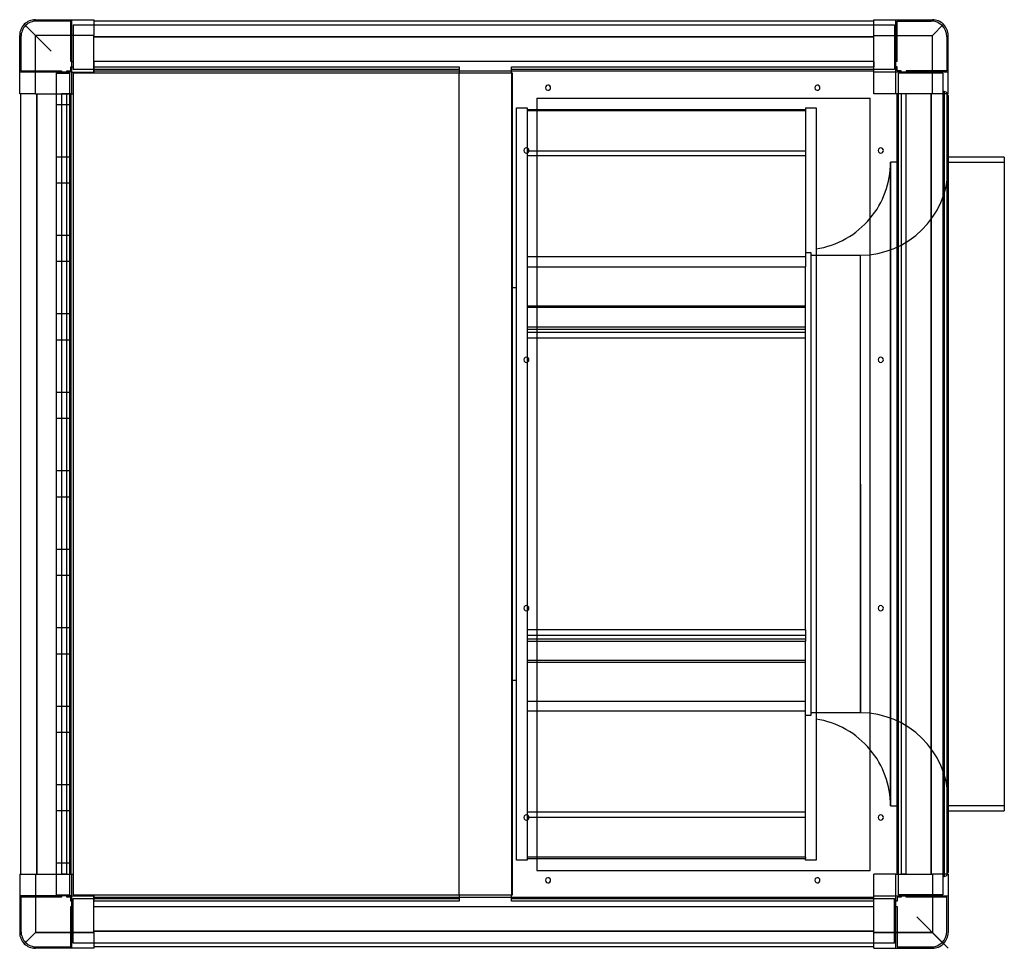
# Model space of a CAD drawing. Header units: millimetres. Extents: x -355 to 398, y -355 to 355.
import ezdxf

# ---------------------------------------------------------------- set-up
doc = ezdxf.new("R2010")
doc.units = ezdxf.units.MM
doc.layers.add('HIDDEN', color=7, linetype='Continuous')
doc.layers.add('THICK', color=7, linetype='Continuous')

msp = doc.modelspace()

# ---------------------------------------------------------------- linework, layer by layer
at = {"layer": 'HIDDEN'}
for p, q in [((-343, 355), (-343, 355)), ((-343, 355), (-343, 355)), ((-342, 354), (-342, 354)), ((-316, 354), (-342, 354)), ((-316, 354), (-316, 354)), ((-316, 323), (-316, 354)), ((-315, 355), (-315, 355)), ((-315, 315), (-315, 355)), ((-315, 355), (-315, 355)), ((-298.2, 355), (-298.2, 355)), ((-298.2, 355), (-298.2, 355)), ((-298.2, 354), (-298.2, 354)), ((-298.2, 354), (-298.2, 354)), ((298.2, 355), (298.2, 355)), ((298.2, 355), (298.2, 355)), ((298.2, 354), (298.2, 354)), ((298.2, 354), (298.2, 354)), ((315, 355), (315, 355)), ((315, 355), (315, 355)), ((315, 315), (315, 355)), ((316, 354), (316, 354)), ((316, 323), (316, 354)), ((316, 354), (342, 354)), ((342, 354), (342, 354)), ((343, 355), (343, 355)), ((343, 355), (343, 355)), ((-343, 343), (-351.49, 351.49)), ((-314, 351), (-314, 351)), ((-314, 351), (-314, 317)), ((-314, 351), (314, 351)), ((314, 351), (314, 351)), ((314, 351), (314, 317)), ((343, 343), (351.49, 351.49)), ((-355, 343), (-355, 343)), ((-355, 343), (-355, 343)), ((-354, 342), (-354, 342)), ((-354, 342), (-354, 316)), ((-343, 298.2), (-343, 343)), ((-298.2, 343), (-343, 343)), ((-298.2, 342), (298.2, 342)), ((298.2, 343), (343, 343)), ((343, 298.2), (343, 343)), ((354, 342), (354, 316)), ((354, 342), (354, 342)), ((355, 343), (355, 343)), ((355, 343), (355, 343)), ((-316, 323), (-316, 323)), ((-315, 323), (-316, 323)), ((-316, 319), (-315, 319)), ((-316, 319), (-316, 319)), ((-316, 316), (-316, 319)), ((-315, 323), (-314, 323)), ((-315, 319), (-314, 319)), ((-314, 323), (-314, 323)), ((-314, 319), (-314, 319)), ((-19, 317), (-314, 317)), ((-314, 317), (-314, 317)), ((-298.2, 323), (-298.2, 323)), ((-298.2, 323), (-298.2, 319)), ((-298.2, 323), (-298.2, 323)), ((-298.2, 323), (-298.2, 323)), ((298.2, 323), (-298.2, 323)), ((-298.2, 323), (-298.2, 323)), ((-298.2, 319), (-298.2, 319)), ((-298.2, 319), (-19, 319)), ((-298.2, 319), (-298.2, 319)), ((-298.2, 319), (-298.2, 319)), ((-298.2, 319), (-298.2, 319)), ((-298.2, 319), (-298.2, 316)), ((-19, 319), (-19, 319)), ((-19, 319), (-19, 319)), ((-19, 319), (-19, 316)), ((-19, 317), (-19, 317)), ((21, 319), (21, 319)), ((21, 319), (21, 319)), ((21, 319), (298.2, 319)), ((21, 316), (21, 319)), ((314, 317), (21, 317)), ((21, 317), (21, 317)), ((298.2, 323), (298.2, 323)), ((298.2, 323), (298.2, 323)), ((298.2, 323), (298.2, 323)), ((298.2, 323), (298.2, 323)), ((298.2, 323), (298.2, 319)), ((298.2, 319), (298.2, 319)), ((298.2, 319), (298.2, 319)), ((298.2, 319), (298.2, 319)), ((298.2, 319), (298.2, 319)), ((298.2, 316), (298.2, 319)), ((314, 323), (314, 323)), ((315, 323), (314, 323)), ((314, 319), (314, 319)), ((315, 319), (314, 319)), ((314, 317), (314, 317)), ((316, 323), (315, 323)), ((316, 319), (315, 319)), ((316, 323), (316, 323)), ((316, 319), (316, 319)), ((316, 316), (316, 319)), ((-355, 315), (-355, 315)), ((-315, 315), (-355, 315)), ((-355, 315), (-355, 315)), ((-354, 316), (-354, 316)), ((-354, 316), (-323, 316)), ((-327, 314), (-327, 314)), ((-327, 314), (-317, 314)), ((-327, 314), (-327, -314)), ((-323, 316), (-323, 315)), ((-323, 316), (-323, 316)), ((-323, 314), (-323, 315)), ((-323, 314), (-323, 314)), ((-319, 316), (-319, 316)), ((-319, 315), (-319, 316)), ((-319, 316), (-316, 316)), ((-319, 315), (-319, 314)), ((-319, 314), (-319, 314)), ((-317, 314), (-317, 314)), ((-317, 314), (-317, -314)), ((-316, 316), (-316, 316)), ((-315, 315), (-315, 315)), ((-315, 315), (-315, 315)), ((-315, 315), (-315, 315)), ((-315, 315), (-315, 315)), ((-314, 314), (-314, 314)), ((-314, 314), (-314, 314)), ((-298.2, 316), (-298.2, 315)), ((-298.2, 316), (-298.2, 316)), ((-298.2, 316), (-298.2, 316)), ((-298.2, 316), (-298.2, 316)), ((-298.2, 316), (-298.2, 316)), ((-298.2, 315), (-298.2, 315)), ((-298.2, 315), (-298.2, 315)), ((-298.2, 315), (-298.2, 315)), ((-298.2, 315), (-298.2, 315)), ((-298.2, 315), (-298.2, 315)), ((-298.2, 315), (-298.2, 315)), ((-298.2, 314), (-298.2, 314)), ((-298.2, 314), (-298.2, 314)), ((-19, 316), (-19, 316)), ((-19, 316), (-19, 314)), ((-19, 316), (-19, 316)), ((-19, 314), (-19, 314)), ((-19, -314), (-19, 314)), ((-19, 314), (-19, 314)), ((21, 316), (21, 316)), ((21, 314), (21, 316)), ((21, 316), (21, 316)), ((21, 314), (21, 314)), ((21, 314), (21, -314)), ((21, 314), (21, 314)), ((22, 314), (21, 314)), ((22, 314), (22, 314)), ((22, 314), (22, 314)), ((22, 314), (22, 314)), ((22, 314), (22, 314)), ((298.2, 315), (298.2, 316)), ((298.2, 316), (298.2, 316)), ((298.2, 316), (298.2, 316)), ((298.2, 316), (298.2, 316)), ((298.2, 316), (298.2, 316)), ((298.2, 315), (298.2, 315)), ((298.2, 315), (298.2, 315)), ((298.2, 315), (298.2, 315)), ((298.2, 315), (298.2, 315)), ((298.2, 315), (298.2, 315)), ((298.2, 315), (298.2, 315)), ((315, 315), (315, 315)), ((315, 315), (315, 315)), ((315, 315), (315, 315)), ((355, 315), (315, 315)), ((315, 315), (315, 315)), ((316, 316), (316, 316)), ((319, 316), (316, 316)), ((351, 314), (317, 314)), ((317, -314), (317, 314)), ((317, 314), (317, 314)), ((319, 315), (319, 316)), ((319, 316), (319, 316)), ((319, 314), (319, 315)), ((319, 314), (319, 314)), ((323, 316), (323, 316)), ((323, 316), (323, 315)), ((354, 316), (323, 316)), ((323, 315), (323, 314)), ((323, 314), (323, 314)), ((351, 314), (351, -314)), ((351, 314), (351, 314)), ((354, 316), (354, 316)), ((355, 315), (355, 315)), ((355, 315), (355, 315)), ((-355, 298.2), (-355, 298.2)), ((-355, 298.2), (-355, 298.2)), ((-354, 298.2), (-354, 298.2)), ((-354, 298.2), (-354, 298.2)), ((-342, 298.2), (-342, -298.2)), ((-323, 298.2), (-323, 298.2)), ((-323, 298.2), (-323, 298.2)), ((-319, 298.2), (-323, 298.2)), ((-323, 298.2), (-323, -298.2)), ((-323, 298.2), (-323, 298.2)), ((-323, 298.2), (-323, 298.2)), ((-319, 298.2), (-319, 298.2)), ((-319, 298.2), (-319, 298.2)), ((-319, 298.2), (-319, 298.2)), ((-319, -298.2), (-319, 298.2)), ((-316, 298.2), (-319, 298.2)), ((-319, 298.2), (-319, 298.2)), ((-315, 298.2), (-316, 298.2)), ((-316, 298.2), (-316, 298.2)), ((-316, 298.2), (-316, 298.2)), ((-316, 298.2), (-316, 298.2)), ((-316, 298.2), (-316, 298.2)), ((-315, 298.2), (-315, 298.2)), ((-315, 298.2), (-315, 298.2)), ((-315, 298.2), (-315, 298.2)), ((-315, 298.2), (-315, 298.2)), ((-315, 298.2), (-315, 298.2)), ((-315, 298.2), (-315, 298.2)), ((-314, 298.2), (-314, 298.2)), ((-314, 298.2), (-314, 298.2)), ((40.5, 295), (40.5, 295)), ((40.5, 295), (40.5, 295)), ((295.5, 295), (295.5, 295)), ((295.5, 295), (295.5, 295)), ((298.2, 298.2), (298.2, 298.2)), ((298.2, 298.2), (298.2, 298.2)), ((316, 298.2), (315, 298.2)), ((315, 298.2), (315, 298.2)), ((315, 298.2), (315, 298.2)), ((315, 298.2), (315, 298.2)), ((315, 298.2), (315, 298.2)), ((315, 298.2), (315, 298.2)), ((315, 298.2), (315, 298.2)), ((316, 298.2), (316, 298.2)), ((316, 298.2), (316, 298.2)), ((316, 298.2), (316, 298.2)), ((319, 298.2), (316, 298.2)), ((316, 298.2), (316, 298.2)), ((319, 298.2), (319, 298.2)), ((319, 298.2), (319, 298.2)), ((319, 298.2), (319, -298.2)), ((319, 298.2), (319, 298.2)), ((319, 298.2), (319, 298.2)), ((323, 298.2), (319, 298.2)), ((323, 298.2), (323, 298.2)), ((323, 298.2), (323, 298.2)), ((323, 298.2), (323, 298.2)), ((323, -298.2), (323, 298.2)), ((323, 298.2), (323, 298.2)), ((342, -298.2), (342, 298.2)), ((352, 300), (351, 300)), ((352, 0), (352, 300)), ((352, 300), (352, 0)), ((354, 298.2), (354, 298.2)), ((354, 298.2), (354, 298.2)), ((355, 298.2), (355, 298.2)), ((355, 298.2), (355, 298.2)), ((-327, 290), (-327, 290)), ((-327, 290), (-327, 290)), ((-327, 290), (-327, 290)), ((-327, 290), (-327, 290)), ((-327, 290), (-327, 290)), ((-327, 290), (-327, 290)), ((-327, 290), (-327, 290)), ((-327, 290), (-327, 290)), ((-327, 290), (-327, 290)), ((-317, 290), (-327, 290)), ((-327, 290), (-327, 290)), ((-317, 290), (-317, 290)), ((-317, 290), (-317, 290)), ((-317, 290), (-317, 290)), ((-317, 290), (-317, 290)), ((-317, 290), (-317, 290)), ((-317, 290), (-317, 290)), ((-317, 290), (-317, 290)), ((-317, 290), (-317, 290)), ((-317, 290), (-317, 290)), ((-317, 290), (-317, 290)), ((25, 287.5), (33, 287.5)), ((25, -287.5), (25, 287.5)), ((33, 287.5), (33, 256.94)), ((33, 286.27), (40.5, 286.27)), ((246, 285.25), (33, 285.25)), ((-327, 250), (-327, 250)), ((-327, 250), (-327, 250)), ((-327, 250), (-327, 250)), ((-327, 250), (-327, 250)), ((-327, 250), (-327, 250)), ((-327, 250), (-327, 250)), ((-327, 250), (-327, 250)), ((-327, 250), (-327, 250)), ((-327, 250), (-327, 250)), ((-317, 250), (-327, 250)), ((-327, 250), (-327, 250)), ((-317, 250), (-317, 250)), ((-317, 250), (-317, 250)), ((-317, 250), (-317, 250)), ((-317, 250), (-317, 250)), ((-317, 250), (-317, 250)), ((-317, 250), (-317, 250)), ((-317, 250), (-317, 250)), ((-317, 250), (-317, 250)), ((-317, 250), (-317, 250)), ((-317, 250), (-317, 250)), ((33, 253.06), (33, 173.74)), ((246, 250.79), (33, 250.79)), ((34.48, 254.74), (40.5, 254.74)), ((311, -246), (311, 246)), ((317, 246), (311, 246)), ((311, 246), (311, 0)), ((355, 246), (398, 246)), ((355, -246), (355, 246)), ((-327, 230), (-327, 230)), ((-327, 230), (-327, 230)), ((-327, 230), (-327, 230)), ((-327, 230), (-327, 230)), ((-327, 230), (-327, 230)), ((-327, 230), (-327, 230)), ((-327, 230), (-327, 230)), ((-327, 230), (-327, 230)), ((-327, 230), (-327, 230)), ((-317, 230), (-327, 230)), ((-327, 230), (-327, 230)), ((-317, 230), (-317, 230)), ((-317, 230), (-317, 230)), ((-317, 230), (-317, 230)), ((-317, 230), (-317, 230)), ((-317, 230), (-317, 230)), ((-317, 230), (-317, 230)), ((-317, 230), (-317, 230)), ((-317, 230), (-317, 230)), ((-317, 230), (-317, 230)), ((-317, 230), (-317, 230)), ((-327, 190), (-327, 190)), ((-327, 190), (-327, 190)), ((-327, 190), (-327, 190)), ((-327, 190), (-327, 190)), ((-327, 190), (-327, 190)), ((-327, 190), (-327, 190)), ((-327, 190), (-327, 190)), ((-327, 190), (-327, 190)), ((-327, 190), (-327, 190)), ((-317, 190), (-327, 190)), ((-327, 190), (-327, 190)), ((-317, 190), (-317, 190)), ((-317, 190), (-317, 190)), ((-317, 190), (-317, 190)), ((-317, 190), (-317, 190)), ((-317, 190), (-317, 190)), ((-317, 190), (-317, 190)), ((-317, 190), (-317, 190)), ((-317, 190), (-317, 190)), ((-317, 190), (-317, 190)), ((-317, 190), (-317, 190)), ((40.5, 173.74), (33, 173.74)), ((33, 173.74), (33, 166.12)), ((246, 177), (250, 177)), ((246, 173.74), (246, 166.12)), ((250, 177), (250, -177)), ((250, 175), (288.01, 175)), ((288.01, -175), (288.01, 175)), ((288.01, 0), (288.01, 175)), ((-327, 170), (-327, 170)), ((-327, 170), (-327, 170)), ((-327, 170), (-327, 170)), ((-327, 170), (-327, 170)), ((-327, 170), (-327, 170)), ((-327, 170), (-327, 170)), ((-327, 170), (-327, 170)), ((-327, 170), (-327, 170)), ((-327, 170), (-327, 170)), ((-317, 170), (-327, 170)), ((-327, 170), (-327, 170)), ((-317, 170), (-317, 170)), ((-317, 170), (-317, 170)), ((-317, 170), (-317, 170)), ((-317, 170), (-317, 170)), ((-317, 170), (-317, 170)), ((-317, 170), (-317, 170)), ((-317, 170), (-317, 170)), ((-317, 170), (-317, 170)), ((-317, 170), (-317, 170)), ((-317, 170), (-317, 170)), ((33, 166.12), (33, 96.94)), ((33, 166.12), (40.5, 166.12)), ((25, 150), (21, 150)), ((33, 136.27), (40.5, 136.27)), ((-327, 130), (-327, 130)), ((-327, 130), (-327, 130)), ((-327, 130), (-327, 130)), ((-327, 130), (-327, 130)), ((-327, 130), (-327, 130)), ((-327, 130), (-327, 130)), ((-327, 130), (-327, 130)), ((-327, 130), (-327, 130)), ((-327, 130), (-327, 130)), ((-317, 130), (-327, 130)), ((-327, 130), (-327, 130)), ((-317, 130), (-317, 130)), ((-317, 130), (-317, 130)), ((-317, 130), (-317, 130)), ((-317, 130), (-317, 130)), ((-317, 130), (-317, 130)), ((-317, 130), (-317, 130)), ((-317, 130), (-317, 130)), ((-317, 130), (-317, 130)), ((-317, 130), (-317, 130)), ((-317, 130), (-317, 130)), ((246, 134.84), (33, 134.84)), ((33, 120.15), (246, 120.15)), ((33, 118.47), (246, 118.47)), ((246, 115.96), (33, 115.96)), ((-327, 110), (-327, 110)), ((-327, 110), (-327, 110)), ((-327, 110), (-327, 110)), ((-327, 110), (-327, 110)), ((-327, 110), (-327, 110)), ((-327, 110), (-327, 110)), ((-327, 110), (-327, 110)), ((-327, 110), (-327, 110)), ((-327, 110), (-327, 110)), ((-317, 110), (-327, 110)), ((-327, 110), (-327, 110)), ((-317, 110), (-317, 110)), ((-317, 110), (-317, 110)), ((-317, 110), (-317, 110)), ((-317, 110), (-317, 110)), ((-317, 110), (-317, 110)), ((-317, 110), (-317, 110)), ((-317, 110), (-317, 110)), ((-317, 110), (-317, 110)), ((-317, 110), (-317, 110)), ((-317, 110), (-317, 110)), ((246, 111.5), (33, 111.5)), ((33, 93.06), (33, -93.06)), ((-327, 70), (-327, 70)), ((-327, 70), (-327, 70)), ((-327, 70), (-327, 70)), ((-327, 70), (-327, 70)), ((-327, 70), (-327, 70)), ((-327, 70), (-327, 70)), ((-327, 70), (-327, 70)), ((-327, 70), (-327, 70)), ((-327, 70), (-327, 70)), ((-317, 70), (-327, 70)), ((-327, 70), (-327, 70)), ((-317, 70), (-317, 70)), ((-317, 70), (-317, 70)), ((-317, 70), (-317, 70)), ((-317, 70), (-317, 70)), ((-317, 70), (-317, 70)), ((-317, 70), (-317, 70)), ((-317, 70), (-317, 70)), ((-317, 70), (-317, 70)), ((-317, 70), (-317, 70)), ((-317, 70), (-317, 70)), ((-327, 50), (-327, 50)), ((-327, 50), (-327, 50)), ((-327, 50), (-327, 50)), ((-327, 50), (-327, 50)), ((-327, 50), (-327, 50)), ((-327, 50), (-327, 50)), ((-327, 50), (-327, 50)), ((-327, 50), (-327, 50)), ((-327, 50), (-327, 50)), ((-317, 50), (-327, 50)), ((-327, 50), (-327, 50)), ((-317, 50), (-317, 50)), ((-317, 50), (-317, 50)), ((-317, 50), (-317, 50)), ((-317, 50), (-317, 50)), ((-317, 50), (-317, 50)), ((-317, 50), (-317, 50)), ((-317, 50), (-317, 50)), ((-317, 50), (-317, 50)), ((-317, 50), (-317, 50)), ((-317, 50), (-317, 50)), ((-327, 10), (-327, 10)), ((-327, 10), (-327, 10)), ((-327, 10), (-327, 10)), ((-327, 10), (-327, 10)), ((-327, 10), (-327, 10)), ((-327, 10), (-327, 10)), ((-327, 10), (-327, 10)), ((-327, 10), (-327, 10)), ((-327, 10), (-327, 10)), ((-317, 10), (-327, 10)), ((-327, 10), (-327, 10)), ((-317, 10), (-317, 10)), ((-317, 10), (-317, 10)), ((-317, 10), (-317, 10)), ((-317, 10), (-317, 10)), ((-317, 10), (-317, 10)), ((-317, 10), (-317, 10)), ((-317, 10), (-317, 10)), ((-317, 10), (-317, 10)), ((-317, 10), (-317, 10)), ((-317, 10), (-317, 10)), ((288.01, 0), (288.01, -175)), ((311, 0), (311, -246)), ((352, 0), (352, -300)), ((352, -300), (352, 0)), ((-327, -10), (-327, -10)), ((-327, -10), (-327, -10)), ((-327, -10), (-327, -10)), ((-327, -10), (-327, -10)), ((-327, -10), (-327, -10)), ((-327, -10), (-327, -10)), ((-327, -10), (-327, -10)), ((-327, -10), (-327, -10)), ((-327, -10), (-327, -10)), ((-317, -10), (-327, -10)), ((-327, -10), (-327, -10)), ((-317, -10), (-317, -10)), ((-317, -10), (-317, -10)), ((-317, -10), (-317, -10)), ((-317, -10), (-317, -10)), ((-317, -10), (-317, -10)), ((-317, -10), (-317, -10)), ((-317, -10), (-317, -10)), ((-317, -10), (-317, -10)), ((-317, -10), (-317, -10)), ((-317, -10), (-317, -10)), ((-327, -50), (-327, -50)), ((-327, -50), (-327, -50)), ((-327, -50), (-327, -50)), ((-327, -50), (-327, -50)), ((-327, -50), (-327, -50)), ((-327, -50), (-327, -50)), ((-327, -50), (-327, -50)), ((-327, -50), (-327, -50)), ((-327, -50), (-327, -50)), ((-317, -50), (-327, -50)), ((-327, -50), (-327, -50)), ((-317, -50), (-317, -50)), ((-317, -50), (-317, -50)), ((-317, -50), (-317, -50)), ((-317, -50), (-317, -50)), ((-317, -50), (-317, -50)), ((-317, -50), (-317, -50)), ((-317, -50), (-317, -50)), ((-317, -50), (-317, -50)), ((-317, -50), (-317, -50)), ((-317, -50), (-317, -50)), ((-327, -70), (-327, -70)), ((-327, -70), (-327, -70)), ((-327, -70), (-327, -70)), ((-327, -70), (-327, -70)), ((-327, -70), (-327, -70)), ((-327, -70), (-327, -70)), ((-327, -70), (-327, -70)), ((-327, -70), (-327, -70)), ((-327, -70), (-327, -70)), ((-317, -70), (-327, -70)), ((-327, -70), (-327, -70)), ((-317, -70), (-317, -70)), ((-317, -70), (-317, -70)), ((-317, -70), (-317, -70)), ((-317, -70), (-317, -70)), ((-317, -70), (-317, -70)), ((-317, -70), (-317, -70)), ((-317, -70), (-317, -70)), ((-317, -70), (-317, -70)), ((-317, -70), (-317, -70)), ((-317, -70), (-317, -70)), ((33, -96.94), (33, -111.5)), ((-327, -110), (-327, -110)), ((-327, -110), (-327, -110)), ((-327, -110), (-327, -110)), ((-327, -110), (-327, -110)), ((-327, -110), (-327, -110)), ((-327, -110), (-327, -110)), ((-327, -110), (-327, -110)), ((-327, -110), (-327, -110)), ((-327, -110), (-327, -110)), ((-317, -110), (-327, -110)), ((-327, -110), (-327, -110)), ((-317, -110), (-317, -110)), ((-317, -110), (-317, -110)), ((-317, -110), (-317, -110)), ((-317, -110), (-317, -110)), ((-317, -110), (-317, -110)), ((-317, -110), (-317, -110)), ((-317, -110), (-317, -110)), ((-317, -110), (-317, -110)), ((-317, -110), (-317, -110)), ((-317, -110), (-317, -110)), ((40.5, -111.5), (33, -111.5)), ((33, -111.5), (33, -120.15)), ((246, -111.5), (246, -120.15)), ((246, -115.96), (33, -115.96)), ((33, -118.47), (246, -118.47)), ((33, -120.15), (40.5, -120.15)), ((33, -120.15), (33, -253.06)), ((-327, -130), (-327, -130)), ((-327, -130), (-327, -130)), ((-327, -130), (-327, -130)), ((-327, -130), (-327, -130)), ((-327, -130), (-327, -130)), ((-327, -130), (-327, -130)), ((-327, -130), (-327, -130)), ((-327, -130), (-327, -130)), ((-327, -130), (-327, -130)), ((-317, -130), (-327, -130)), ((-327, -130), (-327, -130)), ((-317, -130), (-317, -130)), ((-317, -130), (-317, -130)), ((-317, -130), (-317, -130)), ((-317, -130), (-317, -130)), ((-317, -130), (-317, -130)), ((-317, -130), (-317, -130)), ((-317, -130), (-317, -130)), ((-317, -130), (-317, -130)), ((-317, -130), (-317, -130)), ((-317, -130), (-317, -130)), ((246, -134.84), (33, -134.84)), ((33, -136.27), (246, -136.27)), ((21, -150), (25, -150)), ((-327, -170), (-327, -170)), ((-327, -170), (-327, -170)), ((-327, -170), (-327, -170)), ((-327, -170), (-327, -170)), ((-327, -170), (-327, -170)), ((-327, -170), (-327, -170)), ((-327, -170), (-327, -170)), ((-327, -170), (-327, -170)), ((-327, -170), (-327, -170)), ((-317, -170), (-327, -170)), ((-327, -170), (-327, -170)), ((-317, -170), (-317, -170)), ((-317, -170), (-317, -170)), ((-317, -170), (-317, -170)), ((-317, -170), (-317, -170)), ((-317, -170), (-317, -170)), ((-317, -170), (-317, -170)), ((-317, -170), (-317, -170)), ((-317, -170), (-317, -170)), ((-317, -170), (-317, -170)), ((-317, -170), (-317, -170)), ((33, -166.12), (246, -166.12)), ((246, -173.74), (33, -173.74)), ((250, -177), (246, -177)), ((288.01, -175), (250, -175)), ((-327, -190), (-327, -190)), ((-327, -190), (-327, -190)), ((-327, -190), (-327, -190)), ((-327, -190), (-327, -190)), ((-327, -190), (-327, -190)), ((-327, -190), (-327, -190)), ((-327, -190), (-327, -190)), ((-327, -190), (-327, -190)), ((-327, -190), (-327, -190)), ((-317, -190), (-327, -190)), ((-327, -190), (-327, -190)), ((-317, -190), (-317, -190)), ((-317, -190), (-317, -190)), ((-317, -190), (-317, -190)), ((-317, -190), (-317, -190)), ((-317, -190), (-317, -190)), ((-317, -190), (-317, -190)), ((-317, -190), (-317, -190)), ((-317, -190), (-317, -190)), ((-317, -190), (-317, -190)), ((-317, -190), (-317, -190)), ((-327, -230), (-327, -230)), ((-327, -230), (-327, -230)), ((-327, -230), (-327, -230)), ((-327, -230), (-327, -230)), ((-327, -230), (-327, -230)), ((-327, -230), (-327, -230)), ((-327, -230), (-327, -230)), ((-327, -230), (-327, -230)), ((-327, -230), (-327, -230)), ((-317, -230), (-327, -230)), ((-327, -230), (-327, -230)), ((-317, -230), (-317, -230)), ((-317, -230), (-317, -230)), ((-317, -230), (-317, -230)), ((-317, -230), (-317, -230)), ((-317, -230), (-317, -230)), ((-317, -230), (-317, -230)), ((-317, -230), (-317, -230)), ((-317, -230), (-317, -230)), ((-317, -230), (-317, -230)), ((-317, -230), (-317, -230)), ((311, -246), (317, -246)), ((398, -246), (355, -246)), ((-327, -250), (-327, -250)), ((-327, -250), (-327, -250)), ((-327, -250), (-327, -250)), ((-327, -250), (-327, -250)), ((-327, -250), (-327, -250)), ((-327, -250), (-327, -250)), ((-327, -250), (-327, -250)), ((-327, -250), (-327, -250)), ((-327, -250), (-327, -250)), ((-317, -250), (-327, -250)), ((-327, -250), (-327, -250)), ((-317, -250), (-317, -250)), ((-317, -250), (-317, -250)), ((-317, -250), (-317, -250)), ((-317, -250), (-317, -250)), ((-317, -250), (-317, -250)), ((-317, -250), (-317, -250)), ((-317, -250), (-317, -250)), ((-317, -250), (-317, -250)), ((-317, -250), (-317, -250)), ((-317, -250), (-317, -250)), ((246, -250.79), (33, -250.79)), ((33, -254.74), (246, -254.74)), ((33, -256.94), (33, -285.25)), ((40.5, -285.25), (33, -285.25)), ((33, -285.25), (33, -286.27)), ((246, -285.25), (246, -286.27)), ((-327, -290), (-327, -290)), ((-327, -290), (-327, -290)), ((-327, -290), (-327, -290)), ((-327, -290), (-327, -290)), ((-327, -290), (-327, -290)), ((-327, -290), (-327, -290)), ((-327, -290), (-327, -290)), ((-327, -290), (-327, -290)), ((-327, -290), (-327, -290)), ((-317, -290), (-327, -290)), ((-327, -290), (-327, -290)), ((-317, -290), (-317, -290)), ((-317, -290), (-317, -290)), ((-317, -290), (-317, -290)), ((-317, -290), (-317, -290)), ((-317, -290), (-317, -290)), ((-317, -290), (-317, -290)), ((-317, -290), (-317, -290)), ((-317, -290), (-317, -290)), ((-317, -290), (-317, -290)), ((-317, -290), (-317, -290)), ((33, -287.5), (25, -287.5)), ((33, -286.27), (33, -287.5)), ((33, -286.27), (40.5, -286.27)), ((-355, -298.2), (-355, -298.2)), ((-355, -298.2), (-355, -298.2)), ((-354, -298.2), (-354, -298.2)), ((-354, -298.2), (-354, -298.2)), ((-343, -298.2), (-343, -343)), ((-323, -298.2), (-323, -298.2)), ((-323, -298.2), (-323, -298.2)), ((-323, -298.2), (-323, -298.2)), ((-323, -298.2), (-323, -298.2)), ((-319, -298.2), (-323, -298.2)), ((-319, -298.2), (-319, -298.2)), ((-319, -298.2), (-319, -298.2)), ((-319, -298.2), (-316, -298.2)), ((-319, -298.2), (-319, -298.2)), ((-319, -298.2), (-319, -298.2)), ((-316, -298.2), (-315, -298.2)), ((-316, -298.2), (-316, -298.2)), ((-316, -298.2), (-316, -298.2)), ((-316, -298.2), (-316, -298.2)), ((-316, -298.2), (-316, -298.2)), ((-315, -298.2), (-315, -298.2)), ((-315, -298.2), (-315, -298.2)), ((-315, -298.2), (-315, -298.2)), ((-315, -298.2), (-315, -298.2)), ((-315, -298.2), (-315, -298.2)), ((-315, -298.2), (-315, -298.2)), ((-314, -298.2), (-314, -298.2)), ((-314, -298.2), (-314, -298.2)), ((40.5, -295.5), (40.5, -295.5)), ((40.5, -295.5), (40.5, -295.5)), ((295.5, -295.5), (295.5, -295.5)), ((295.5, -295.5), (295.5, -295.5)), ((298.2, -298.2), (298.2, -298.2)), ((298.2, -298.2), (298.2, -298.2)), ((315, -298.2), (316, -298.2)), ((315, -298.2), (315, -298.2)), ((315, -298.2), (315, -298.2)), ((315, -298.2), (315, -298.2)), ((315, -298.2), (315, -298.2)), ((315, -298.2), (315, -298.2)), ((315, -298.2), (315, -298.2)), ((316, -298.2), (316, -298.2)), ((316, -298.2), (316, -298.2)), ((316, -298.2), (316, -298.2)), ((316, -298.2), (319, -298.2)), ((316, -298.2), (316, -298.2)), ((319, -298.2), (319, -298.2)), ((323, -298.2), (319, -298.2)), ((319, -298.2), (319, -298.2)), ((319, -298.2), (319, -298.2)), ((319, -298.2), (319, -298.2)), ((323, -298.2), (323, -298.2)), ((323, -298.2), (323, -298.2)), ((323, -298.2), (323, -298.2)), ((323, -298.2), (323, -298.2)), ((343, -298.2), (343, -343)), ((351, -300), (352, -300)), ((354, -298.2), (354, -298.2)), ((354, -298.2), (354, -298.2)), ((355, -298.2), (355, -298.2)), ((355, -298.2), (355, -298.2)), ((-355, -315), (-355, -315)), ((-315, -315), (-355, -315)), ((-355, -315), (-355, -315)), ((-354, -316), (-354, -316)), ((-323, -316), (-354, -316)), ((-354, -316), (-354, -342)), ((-327, -314), (-317, -314)), ((-327, -314), (-327, -314)), ((-323, -314), (-323, -314)), ((-323, -315), (-323, -314)), ((-323, -315), (-323, -316)), ((-323, -316), (-323, -316)), ((-319, -314), (-319, -314)), ((-319, -314), (-319, -315)), ((-319, -316), (-319, -315)), ((-319, -316), (-319, -316)), ((-316, -316), (-319, -316)), ((-317, -314), (-317, -314)), ((-316, -316), (-316, -316)), ((-316, -319), (-316, -316)), ((-315, -315), (-315, -315)), ((-315, -355), (-315, -315)), ((-315, -315), (-315, -315)), ((-315, -315), (-315, -315)), ((-315, -315), (-315, -315)), ((-314, -314), (-314, -314)), ((-314, -314), (-314, -314)), ((-298.2, -314), (-298.2, -314)), ((-298.2, -314), (-298.2, -314)), ((-298.2, -315), (-298.2, -315)), ((-298.2, -315), (-298.2, -315)), ((-298.2, -315), (-298.2, -316)), ((-298.2, -315), (-298.2, -315)), ((-298.2, -315), (-298.2, -315)), ((-298.2, -315), (-298.2, -315)), ((-298.2, -315), (-298.2, -315)), ((-298.2, -316), (-298.2, -316)), ((-298.2, -316), (-298.2, -319)), ((-298.2, -316), (-298.2, -316)), ((-298.2, -316), (-298.2, -316)), ((-298.2, -316), (-298.2, -316)), ((-19, -314), (-19, -314)), ((-19, -314), (-19, -316)), ((-19, -314), (-19, -314)), ((-19, -316), (-19, -316)), ((-19, -316), (-19, -319)), ((-19, -316), (-19, -316)), ((21, -314), (21, -314)), ((21, -316), (21, -314)), ((21, -314), (21, -314)), ((21, -314), (22, -314)), ((21, -316), (21, -316)), ((21, -319), (21, -316)), ((21, -316), (21, -316)), ((22, -314), (22, -314)), ((22, -314), (22, -314)), ((22, -314), (22, -314)), ((22, -314), (22, -314)), ((298.2, -315), (298.2, -315)), ((298.2, -315), (298.2, -315)), ((298.2, -315), (298.2, -315)), ((298.2, -316), (298.2, -315)), ((298.2, -315), (298.2, -315)), ((298.2, -315), (298.2, -315)), ((298.2, -315), (298.2, -315)), ((298.2, -316), (298.2, -316)), ((298.2, -319), (298.2, -316)), ((298.2, -316), (298.2, -316)), ((298.2, -316), (298.2, -316)), ((298.2, -316), (298.2, -316)), ((315, -315), (315, -315)), ((315, -315), (315, -315)), ((315, -355), (315, -315)), ((315, -315), (315, -315)), ((315, -315), (355, -315)), ((315, -315), (315, -315)), ((316, -316), (316, -316)), ((316, -316), (316, -319)), ((319, -316), (316, -316)), ((351, -314), (317, -314)), ((317, -314), (317, -314)), ((319, -314), (319, -314)), ((319, -315), (319, -314)), ((319, -315), (319, -316)), ((319, -316), (319, -316)), ((323, -314), (323, -314)), ((323, -314), (323, -315)), ((323, -316), (323, -315)), ((323, -316), (323, -316)), ((354, -316), (323, -316)), ((351, -314), (351, -314)), ((354, -316), (354, -316)), ((354, -342), (354, -316)), ((355, -315), (355, -315)), ((355, -315), (355, -315)), ((-316, -319), (-316, -319)), ((-315, -319), (-316, -319)), ((-316, -323), (-315, -323)), ((-316, -323), (-316, -323)), ((-316, -354), (-316, -323)), ((-315, -319), (-314, -319)), ((-315, -323), (-314, -323)), ((-314, -317), (-19, -317)), ((-314, -317), (-314, -317)), ((-314, -351), (-314, -317)), ((-314, -319), (-314, -319)), ((-314, -323), (-314, -323)), ((-298.2, -319), (-298.2, -319)), ((-298.2, -319), (-298.2, -319)), ((-19, -319), (-298.2, -319)), ((-298.2, -319), (-298.2, -319)), ((-298.2, -319), (-298.2, -319)), ((-298.2, -323), (-298.2, -319)), ((-298.2, -323), (-298.2, -323)), ((-298.2, -323), (-298.2, -323)), ((-298.2, -323), (-298.2, -323)), ((-298.2, -323), (298.2, -323)), ((-298.2, -323), (-298.2, -323)), ((-19, -317), (-19, -317)), ((-19, -319), (-19, -319)), ((-19, -319), (-19, -319)), ((21, -317), (21, -317)), ((21, -317), (314, -317)), ((21, -319), (21, -319)), ((21, -319), (21, -319)), ((298.2, -319), (21, -319)), ((298.2, -319), (298.2, -319)), ((298.2, -323), (298.2, -319)), ((298.2, -319), (298.2, -319)), ((298.2, -319), (298.2, -319)), ((298.2, -319), (298.2, -319)), ((298.2, -323), (298.2, -323)), ((298.2, -323), (298.2, -323)), ((298.2, -323), (298.2, -323)), ((298.2, -323), (298.2, -323)), ((314, -317), (314, -317)), ((314, -351), (314, -317)), ((314, -319), (314, -319)), ((315, -319), (314, -319)), ((314, -323), (314, -323)), ((315, -323), (314, -323)), ((316, -319), (315, -319)), ((315, -323), (316, -323)), ((316, -319), (316, -319)), ((316, -323), (316, -323)), ((316, -323), (316, -354)), ((351.49, -351.49), (331, -331)), ((-355, -343), (-355, -343)), ((-355, -343), (-355, -343)), ((-354, -342), (-354, -342)), ((-343, -343), (-351.49, -351.49)), ((-298.2, -343), (-343, -343)), ((-298.2, -342), (298.2, -342)), ((343, -343), (298.2, -343)), ((354, -342), (354, -342)), ((355, -343), (355, -343)), ((355, -343), (355, -343)), ((-314, -351), (-314, -351)), ((314, -351), (-314, -351)), ((314, -351), (314, -351)), ((-343, -355), (-343, -355)), ((-343, -355), (-343, -355)), ((-342, -354), (-342, -354)), ((-342, -354), (-316, -354)), ((-316, -354), (-316, -354)), ((-315, -355), (-315, -355)), ((-315, -355), (-315, -355)), ((-298.2, -354), (-298.2, -354)), ((-298.2, -354), (-298.2, -354)), ((-298.2, -355), (-298.2, -355)), ((-298.2, -355), (-298.2, -355)), ((298.2, -354), (298.2, -354)), ((298.2, -354), (298.2, -354)), ((298.2, -355), (298.2, -355)), ((298.2, -355), (298.2, -355)), ((315, -355), (315, -355)), ((315, -355), (315, -355)), ((316, -354), (316, -354)), ((316, -354), (342, -354)), ((342, -354), (342, -354)), ((343, -355), (343, -355)), ((343, -355), (343, -355))]:
    msp.add_line(p, q, dxfattribs=at)
for centre, radius, start, end in [((-342, 342), 12, 89.99998, 180.00002), ((342, 342), 12, 0, 89.99998), ((352, 297), 3, 23.57842, 89.99998), ((244, 246), 67, 320.23341, 0), ((288.01, 242), 67, 270.00002, 359.01004), ((288.01, -242), 67, 0.98996, 89.99998), ((244, -246), 67, 0, 39.76659), ((352, -297), 3, 270.00002, 336.42158), ((-342, -342), 12, 179.99998, 270.00002), ((342, -342), 12, 270.00002, 0)]:
    msp.add_arc(centre, radius, start, end, dxfattribs=at)
at = {"layer": 'THICK'}
for p, q in [((-343, 355), (-298.2, 355)), ((-298.2, 355), (-298.2, 343)), ((298.2, 354), (-298.2, 354)), ((298.2, 343), (298.2, 355)), ((298.2, 355), (343, 355)), ((-351.49, 351.49), (-331, 331)), ((343, 343), (351.49, 351.49)), ((-355, 298.2), (-355, 343)), ((-343, 298.2), (-343, 343)), ((-298.2, 343), (-343, 343)), ((-298.2, 315), (-298.2, 343)), ((298.2, 342), (-298.2, 342)), ((298.2, 315), (298.2, 343)), ((298.2, 343), (343, 343)), ((343, 298.2), (343, 343)), ((355, 298.2), (355, 343)), ((-315, 298.2), (-315, 315)), ((-315, 315), (-298.2, 315)), ((-314, 314), (-314, -314)), ((22, 314), (-314, 314)), ((-298.2, 316), (298.2, 316)), ((-298.2, 315), (-298.2, 314)), ((22, -314), (22, 314)), ((298.2, 298.2), (298.2, 315)), ((315, 315), (298.2, 315)), ((315, 298.2), (315, 315)), ((-343, 298.2), (-355, 298.2)), ((-354, -298.2), (-354, 298.2)), ((-343, 298.2), (-315, 298.2)), ((-342, -298.2), (-342, 298.2)), ((-316, 298.2), (-316, -298.2)), ((-315, 298.2), (-314, 298.2)), ((40.5, 295), (40.5, -295.5)), ((40.5, 295), (295.5, 295)), ((295.5, -295.5), (295.5, 295)), ((315, 298.2), (298.2, 298.2)), ((343, 298.2), (315, 298.2)), ((316, -298.2), (316, 298.2)), ((342, 298.2), (342, -298.2)), ((355, 298.2), (343, 298.2)), ((354, 298.2), (354, -298.2)), ((355, 297), (355, 0)), ((40.5, 286.27), (246, 286.27)), ((246, 287.5), (254, 287.5)), ((246, 287.5), (246, 173.74)), ((254, 287.5), (254, -287.5)), ((33, 256.94), (33, 253.06)), ((33, 254.74), (34.48, 254.74)), ((40.5, 254.74), (246, 254.74)), ((398, 250), (355, 250)), ((398, 250), (398, -250)), ((246, 173.74), (40.5, 173.74)), ((40.5, 166.12), (246, 166.12)), ((246, -111.5), (246, 166.12)), ((40.5, 136.27), (246, 136.27)), ((33, 96.94), (33, 93.06)), ((355, 0), (355, -297)), ((33, -93.06), (33, -96.94)), ((246, -111.5), (40.5, -111.5)), ((40.5, -120.15), (246, -120.15)), ((246, -285.25), (246, -120.15)), ((33, -253.06), (33, -256.94)), ((355, -250), (398, -250)), ((246, -285.25), (40.5, -285.25)), ((40.5, -286.27), (246, -286.27)), ((246, -287.5), (246, -286.27)), ((254, -287.5), (246, -287.5)), ((-355, -298.2), (-343, -298.2)), ((-355, -298.2), (-355, -343)), ((-343, -298.2), (-315, -298.2)), ((-343, -298.2), (-343, -343)), ((-315, -298.2), (-314, -298.2)), ((-315, -315), (-315, -298.2)), ((40.5, -295.5), (295.5, -295.5)), ((298.2, -315), (298.2, -298.2)), ((315, -298.2), (298.2, -298.2)), ((315, -298.2), (343, -298.2)), ((315, -315), (315, -298.2)), ((355, -298.2), (343, -298.2)), ((343, -298.2), (343, -343)), ((355, -298.2), (355, -343)), ((-315, -315), (-298.2, -315)), ((-314, -314), (22, -314)), ((-298.2, -315), (-298.2, -314)), ((-298.2, -343), (-298.2, -315)), ((-298.2, -316), (298.2, -316)), ((298.2, -343), (298.2, -315)), ((298.2, -315), (315, -315)), ((-351.49, -351.49), (-343, -343)), ((-343, -343), (-298.2, -343)), ((298.2, -342), (-298.2, -342)), ((-298.2, -343), (-298.2, -355)), ((298.2, -355), (298.2, -343)), ((298.2, -343), (343, -343)), ((355, -355), (343, -343)), ((-298.2, -355), (-343, -355)), ((298.2, -354), (-298.2, -354)), ((298.2, -355), (343, -355))]:
    msp.add_line(p, q, dxfattribs=at)
for centre, radius, start, end in [((49, 303), 2, 89.99998, 270.00002), ((49, 303), 2, 270.00002, 89.99998), ((255, 303), 2, 89.99998, 270.00002), ((255, 303), 2, 270.00002, 89.99998), ((352, 297), 3, 0, 23.57842), ((32.5, 255), 2, 89.99998, 270.00002), ((32.5, 255), 2, 270.00002, 89.99998), ((303.5, 255), 2, 89.99998, 270.00002), ((303.5, 255), 2, 270.00002, 89.99998), ((244, 246), 67, 278.58367, 320.23341), ((32.5, 95), 2, 89.99998, 270.00002), ((32.5, 95), 2, 270.00002, 89.99998), ((303.5, 95), 2, 89.99998, 270.00002), ((303.5, 95), 2, 270.00002, 89.99998), ((32.5, -95), 2, 89.99998, 270.00002), ((32.5, -95), 2, 270.00002, 89.99998), ((303.5, -95), 2, 89.99998, 270.00002), ((303.5, -95), 2, 270.00002, 89.99998), ((244, -246), 67, 39.76659, 81.41633), ((32.5, -255), 2, 89.99998, 270.00002), ((32.5, -255), 2, 270.00002, 89.99998), ((303.5, -255), 2, 89.99998, 270.00002), ((303.5, -255), 2, 270.00002, 89.99998), ((49, -303), 2, 89.99998, 270.00002), ((49, -303), 2, 270.00002, 89.99998), ((255, -303), 2, 89.99998, 270.00002), ((255, -303), 2, 270.00002, 89.99998), ((352, -297), 3, 336.42158, 0)]:
    msp.add_arc(centre, radius, start, end, dxfattribs=at)
for centre, major_axis, start_param, end_param in [((-343, 343), (-12, 0), -1.570796, -0.785398), ((343, 343), (12, 0), 0.785398, 1.570796), ((-343, 343), (0, 12), 0.785398, 1.570796), ((343, 343), (0, 12), -1.570796, -0.785398), ((-343, -343), (0, -12), -1.570796, -0.785398), ((343, -343), (0, -12), 0.785398, 1.570796), ((-343, -343), (-12, 0), 0.785398, 1.570796), ((343, -343), (12, 0), -1.570796, -0.785398)]:
    msp.add_ellipse(centre, major_axis=major_axis, ratio=1, start_param=start_param, end_param=end_param, dxfattribs=at)

doc.saveas('drawing.dxf')
